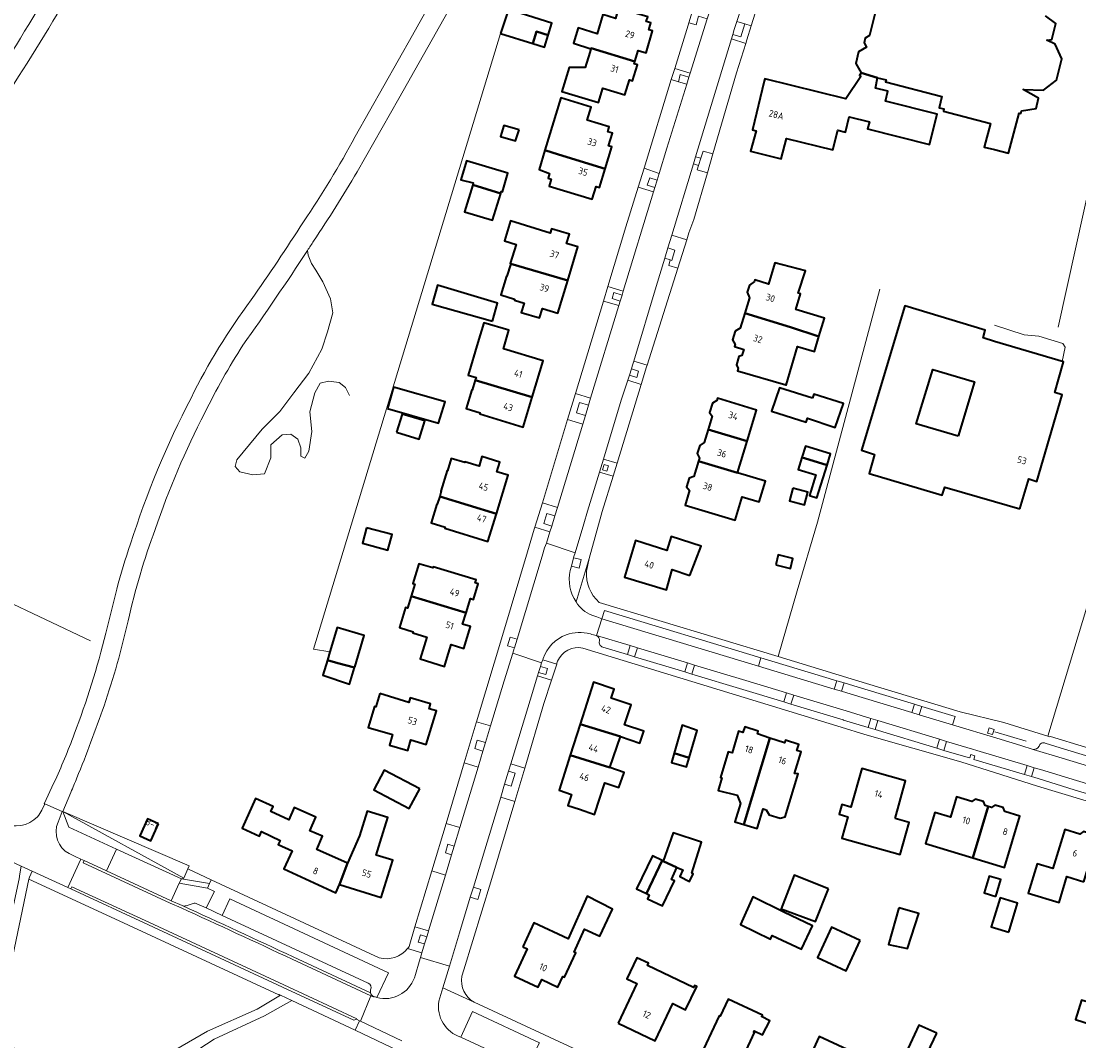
# Model space of a CAD drawing. Extents: x 152761 to 155748, y 459947 to 462743.
# Tile 94 of 256: x 153806 to 154017, y 461534 to 461737. Entities that reach past the tile are written whole.
import ezdxf
from ezdxf.enums import TextEntityAlignment as Align

# ---------------------------------------------------------------- set-up
doc = ezdxf.new("R2010")
doc.units = 0
doc.header["$LTSCALE"] = 0.75
for name, color, linetype, lineweight in [('B-RO-GR-BEPLANTING_CULTUUR_BODEMBEDEKKER-GV', 251, 'CONTINUOUS', 18), ('B-RO-GR-BEPLANTING_CULTUUR_BOSPLANTSOEN-GV', 251, 'CONTINUOUS', 18), ('B-RO-GR-BOS_LOOF-GV', 251, 'CONTINUOUS', 13), ('B-RO-GR-GROENVOORZIENING-GV', 251, 'CONTINUOUS', 18), ('B-RO-IE-TERREINAFSCHEIDING_KUNSTMATIG_HEKWERK-G', 251, 'IE-TERREINAFSCHEIDING-KUNSTMATIG', 18), ('B-RO-IE-TERREINAFSCHEIDING_KUNSTMATIG_MUUR-G', 251, 'IE-TERREINAFSCHEIDING-KUNSTMATIG-DICHT', 18), ('B-RO-OG-BEBOUWING-GV', 6, 'CONTINUOUS', 35), ('B-RO-OG-BEBOUWING-T18', 1, 'CONTINUOUS', 18), ('B-RO-OG-TERREIN_CULTUURSCHEIDING-GV', 251, 'CONTINUOUS', 18), ('B-RO-OG-TERREIN_ONBEGROEID-GV', 251, 'CONTINUOUS', 18), ('B-RO-VH-VERHARDING_ASFALT-GV', 251, 'CONTINUOUS', 18), ('B-RO-VH-VERHARDING_BETON-GV', 251, 'CONTINUOUS', 18), ('B-RO-VH-VERHARDING_BETONSTRAATSTEEN-GV', 251, 'CONTINUOUS', 18), ('B-RO-VH-VERHARDING_FUNDERING_ZAND-GV', 251, 'CONTINUOUS', 18), ('B-RO-VH-VERHARDING_STRAATBAKSTEEN-GV', 251, 'CONTINUOUS', 18), ('B-RO-VH-VERHARDING_TEGEL-GV', 251, 'CONTINUOUS', 18)]:
    doc.layers.add(name, color=color, linetype=linetype, lineweight=lineweight)
doc.styles.add('NLCS-ISO-M200-T18', font='NLCS-ISO.ttf', dxfattribs={"height": 0.36})
doc.linetypes.add('IE-TERREINAFSCHEIDING-KUNSTMATIG', pattern='A,4,[82,NLCS.SHX,S=0.75,R=90,X=0,Y=0],4,-2', length=10)
doc.linetypes.add('IE-TERREINAFSCHEIDING-KUNSTMATIG-DICHT', pattern='A,8,-1,[82,NLCS.SHX,S=0.75,R=90,X=0,Y=0],-1', length=10)

msp = doc.modelspace()

# ---------------------------------------------------------------- linework, layer by layer
at = {"layer": 'B-RO-GR-BEPLANTING_CULTUUR_BODEMBEDEKKER-GV', "flags": 128}
for points in [[(153927, 461610.97), (153928.436, 461610.536), (153928.977, 461612.321), (153927.541, 461612.756)], [(153940.355, 461608.874), (153938.919, 461609.309), (153938.4, 461607.528), (153939.836, 461607.095)], [(153968.652, 461605.773), (153968.145, 461604.101), (153969.581, 461603.666), (153970.088, 461605.338)], [(153960.064, 461602.914), (153958.628, 461603.347), (153958.093, 461601.569), (153959.528, 461601.132)], [(153985.025, 461598.99), (153985.531, 461600.662), (153984.096, 461601.097), (153983.59, 461599.425)], [(153976.298, 461596.051), (153976.819, 461597.845), (153975.383, 461598.28), (153974.862, 461596.486)], [(153989.949, 461591.909), (153990.463, 461593.706), (153989.027, 461594.141), (153988.513, 461592.345)], [(154006.46, 461588.901), (154005.929, 461587.128), (154007.368, 461586.705), (154007.897, 461588.47)]]:
    msp.add_lwpolyline(points, close=True, dxfattribs=at)
at = {"layer": 'B-RO-GR-BEPLANTING_CULTUUR_BOSPLANTSOEN-GV', "flags": 128}
msp.add_lwpolyline([(153838.778, 461566.529), (153839.563, 461568.362), (153839.824, 461568.97), (153814.732, 461579.728)], close=True, dxfattribs=at)
at = {"layer": 'B-RO-GR-BOS_LOOF-GV', "flags": 128}
for points in [[(153830.93, 461528.748), (153843.494, 461536.048), (153853.362, 461540.433), (153858.013, 461543.242), (153857.744, 461543.368), (153857.711, 461543.312), (153825.059, 461558.441), (153807.996, 461566.31), (153804.107, 461547.876), (153801.465, 461533.472), (153813.738, 461530.748), (153827.135, 461528.112)], [(153881.497, 461532.131), (153872.872, 461536.285), (153860.248, 461542.195), (153854.859, 461539.11), (153844.853, 461534.455), (153837.397, 461529.655)]]:
    msp.add_lwpolyline(points, dxfattribs=at)
at = {"layer": 'B-RO-GR-GROENVOORZIENING-GV', "flags": 128}
for points in [[(153949.536, 461733.852), (153950.316, 461736.437), (153948.785, 461736.903), (153948.253, 461735.262), (153947.969, 461734.329)], [(153938.797, 461724.387), (153939.233, 461725.786), (153937.497, 461726.327), (153937.127, 461724.908)], [(153940.125, 461708.55), (153941.165, 461708.247), (153941.605, 461709.681), (153940.562, 461709.985)], [(153932.897, 461705.319), (153931.438, 461705.763), (153930.958, 461704.355), (153932.463, 461703.896)], [(153935.822, 461689.368), (153936.455, 461691.424), (153935.044, 461691.853), (153934.418, 461689.796), (153935.524, 461689.459)], [(153925.941, 461682.485), (153924.327, 461682.976), (153923.981, 461681.769), (153925.575, 461681.283)], [(153927.796, 461667.819), (153927.39, 461666.561), (153928.854, 461666.089), (153929.214, 461667.362)], [(153919.271, 461660.59), (153917.481, 461661.135), (153916.864, 461659.071), (153918.643, 461658.529)], [(153923.229, 461648.524), (153922.368, 461648.786), (153922.043, 461647.716), (153922.904, 461647.454)], [(153910.978, 461639.016), (153910.361, 461637.009), (153911.938, 461636.524), (153912.552, 461638.532)], [(153915.859, 461628.524), (153917.396, 461628.172), (153917.776, 461629.894), (153916.284, 461630.2)], [(153904.547, 461612.312), (153905.064, 461614.03), (153903.662, 461614.452), (153903.153, 461612.731)], [(153909.718, 461608.628), (153909.345, 461607.418), (153910.756, 461606.983), (153911.12, 461608.196)], [(153998.626, 461595.362), (153999.618, 461595.07), (153999.92, 461596.096), (153998.928, 461596.388)], [(153898.789, 461593.45), (153897.138, 461593.951), (153896.647, 461592.263), (153898.279, 461591.768)], [(153902.58, 461585.19), (153903.869, 461584.791), (153904.652, 461587.375), (153903.363, 461587.774)], [(153892.542, 461572.849), (153891.29, 461573.228), (153890.818, 461571.535), (153892.032, 461571.167)], [(153896.373, 461564.707), (153895.761, 461562.688), (153897.224, 461562.245), (153897.836, 461564.264)], [(153886.643, 461553.419), (153887.081, 461554.851), (153885.838, 461555.232), (153885.394, 461553.801)]]:
    msp.add_lwpolyline(points, close=True, dxfattribs=at)
at = {"layer": 'B-RO-IE-TERREINAFSCHEIDING_KUNSTMATIG_HEKWERK-G', "flags": 128}
for points in [[(153867.837, 461611.504), (153864.599, 461612.071), (153901.789, 461734.5)], [(154023.011, 461722.853), (154012.65, 461676.061)], [(153867.355, 461675.173), (153868.429, 461678.93), (153867.943, 461681.716), (153866.416, 461685.125), (153865.033, 461687.456), (153864.174, 461688.765), (153863.513, 461690.415), (153863.386, 461691.343)], [(153977.175, 461683.658), (153964.774, 461637.294)], [(154000, 461676.505), (154005.87, 461674.587), (154008.781, 461674.278), (154013.607, 461672.872), (154014.044, 461672.137), (154013.465, 461669.252)], [(153871.762, 461662.489), (153870.921, 461664.096), (153869.689, 461665.062), (153867.55, 461665.353), (153865.907, 461664.952), (153864.827, 461663.052), (153863.856, 461659.252), (153864.266, 461655.338), (153863.627, 461651.442), (153862.872, 461650.016), (153862.039, 461650.431), (153862.067, 461652.084), (153861.443, 461653.822), (153860.046, 461654.816), (153858.32, 461654.643), (153856.082, 461652.675), (153856.123, 461650.109), (153854.834, 461646.885), (153852.49, 461646.715), (153849.92, 461647.328), (153849.02, 461648.344), (153849.34, 461649.693), (153854.389, 461655.776), (153857.869, 461659.292), (153860.684, 461663.058), (153863.666, 461666.907), (153866.218, 461671.7), (153867.355, 461675.173)], [(154010.599, 461594.769), (154026.771, 461648.262)], [(153964.774, 461637.294), (153960.771, 461623.632)], [(153960.771, 461623.632), (153956.945, 461610.576)], [(153993.17, 461599.605), (154001.881, 461597.437)], [(154005.035, 461596.472), (154001.881, 461597.437)], [(154010.599, 461594.769), (154005.035, 461596.472)], [(154000.072, 461595.623), (154006.296, 461593.716)], [(154011.11, 461594.677), (154011.016, 461594.641), (154010.599, 461594.769)]]:
    msp.add_lwpolyline(points, dxfattribs=at)
at = {"layer": 'B-RO-IE-TERREINAFSCHEIDING_KUNSTMATIG_MUUR-G', "flags": 128}
msp.add_lwpolyline([(153755.22, 461661.047), (153761.069, 461654.42), (153765.165, 461650.041), (153766.555, 461648.622), (153770.239, 461645.251), (153774.71, 461641.264), (153779.257, 461637.371), (153782.414, 461634.932), (153784.017, 461633.752), (153787.301, 461631.459), (153788.939, 461630.324), (153790.589, 461629.194), (153792.258, 461628.093), (153793.941, 461627.016), (153795.623, 461625.949), (153797.339, 461624.932), (153800.816, 461622.979), (153802.343, 461622.166), (153820.26, 461613.71)], dxfattribs=at)
at = {"layer": 'B-RO-OG-BEBOUWING-GV', "flags": 128}
for points in [[(153931.22, 461736.721), (153930.75, 461736.864), (153931.035, 461737.799), (153927.69, 461738.821), (153925.246, 461739.567), (153924.617, 461737.507), (153922.127, 461738.268), (153920.96, 461734.445), (153917.21, 461735.591), (153916.27, 461732.545), (153919.741, 461731.474), (153919.775, 461731.585), (153928.497, 461728.919), (153929.166, 461731.135), (153930.699, 461730.674), (153932.006, 461735.013), (153931.23, 461735.246), (153931.633, 461736.594)], [(153901.789, 461734.5), (153908.192, 461732.494), (153908.913, 461734.906), (153911.236, 461734.196), (153911.957, 461736.58), (153903.334, 461739.256)], [(153908.192, 461732.494), (153910.502, 461731.771), (153911.236, 461734.196), (153908.913, 461734.906)], [(153919.741, 461731.474), (153919.513, 461730.735), (153918.594, 461727.757), (153915.387, 461727.729), (153913.938, 461722.975), (153921.247, 461720.75), (153922.117, 461723.605), (153926.483, 461722.277), (153927.393, 461725.268), (153928.022, 461725.078), (153928.982, 461728.263), (153928.355, 461728.452), (153928.497, 461728.919), (153919.775, 461731.585)], [(153954.219, 461724.998), (153951.841, 461715.349), (153952.595, 461715.163), (153951.493, 461711.077), (153957.601, 461709.553), (153958.612, 461713.603), (153967.853, 461711.341), (153968.83, 461715.238), (153970.395, 461714.875), (153971.116, 461717.928), (153975.108, 461716.928), (153974.756, 461715.503), (153987.091, 461712.446), (153988.608, 461718.46), (153978.332, 461721.036), (153978.802, 461723.044), (153976.351, 461723.649), (153976.717, 461725.687), (153973.502, 461726.669), (153973.132, 461726.137), (153973.394, 461725.955), (153970.41, 461721.486), (153954.33, 461725.448)], [(153922.543, 461707.549), (153923.891, 461711.94), (153923.26, 461712.134), (153924.04, 461714.677), (153923.104, 461714.964), (153923.398, 461715.921), (153919.02, 461717.265), (153919.807, 461719.827), (153913.784, 461721.676), (153910.584, 461711.259), (153913.322, 461710.397)], [(153905.442, 461715.348), (153902.404, 461716.23), (153901.779, 461714.008), (153904.773, 461713.12)], [(153910.584, 461711.259), (153909.445, 461707.459), (153911.524, 461706.639), (153911.248, 461705.72), (153911.831, 461705.54), (153911.408, 461704.162), (153920.002, 461701.523), (153920.786, 461704.075), (153921.417, 461703.881), (153922.543, 461707.549), (153913.322, 461710.397)], [(153896.236, 461704.429), (153901.817, 461702.703), (153901.923, 461703.049), (153902.154, 461703.005), (153903.207, 461706.695), (153895.025, 461709.18), (153893.849, 461705.393), (153896.338, 461704.764)], [(153901.817, 461702.703), (153896.236, 461704.429), (153894.598, 461699.042), (153900.17, 461697.351)], [(153903.811, 461688.715), (153915.119, 461685.341), (153917.128, 461692.039), (153914.898, 461692.708), (153915.454, 461694.562), (153911.895, 461695.648), (153911.657, 461694.798), (153903.767, 461697.243), (153902.557, 461693.257), (153904.878, 461692.546), (153903.706, 461688.747)], [(153903.811, 461688.715), (153903.047, 461686.208), (153902.942, 461686.24), (153901.8, 461682.49), (153904.577, 461681.657), (153904.516, 461681.456), (153906.46, 461680.873), (153905.901, 461679.037), (153909.531, 461677.948), (153910.091, 461679.784), (153913.175, 461678.859), (153915.119, 461685.341)], [(153950.333, 461678.887), (153959.402, 461676.117), (153965.097, 461674.254), (153966.209, 461677.883), (153960.474, 461679.614), (153961.424, 461682.714), (153960.962, 461682.856), (153962.423, 461687.264), (153956.34, 461688.859), (153955.077, 461684.659), (153952.357, 461685.492), (153952.258, 461685.17), (153951.274, 461684.461), (153950.835, 461683.03), (153951.265, 461681.928)], [(153900.177, 461677.268), (153901.191, 461680.876), (153889.205, 461684.459), (153888.151, 461680.675)], [(153965.097, 461674.254), (153959.402, 461676.117), (153950.333, 461678.887), (153949.418, 461675.9), (153948.443, 461675.277), (153947.919, 461673.566), (153948.42, 461672.647), (153948.29, 461672.221), (153950.118, 461671.661), (153949.771, 461670.433), (153949.189, 461670.28), (153948.713, 461668.597), (153949.048, 461667.88), (153948.921, 461667.432), (153958.471, 461664.601), (153958.576, 461664.57), (153960.802, 461672.262), (153964.18, 461671.261)], [(154005.022, 461639.926), (154006.823, 461645.894), (154008.396, 461645.421), (154013.474, 461662.653), (154011.969, 461663.076), (154013.73, 461669.173), (154000, 461673.268), (153997.712, 461673.953), (153998.164, 461675.468), (153982.136, 461680.352), (153973.577, 461651.625), (153976.158, 461650.787), (153975.077, 461646.991), (153989.596, 461642.674), (153990.105, 461644.289), (154000, 461641.393)], [(153896.755, 461665.563), (153908.054, 461662.157), (153910.261, 461669.399), (153902.37, 461671.804), (153903.447, 461675.483), (153898.42, 461676.944), (153897.257, 461673.025), (153895.34, 461666.565), (153896.918, 461666.096)], [(153992.788, 461654.409), (153984.432, 461656.879), (153987.71, 461667.653), (153996.007, 461665.192)], [(153879.293, 461659.89), (153889.455, 461657.024), (153890.726, 461661.213), (153880.456, 461664.133)], [(153908.054, 461662.157), (153896.755, 461665.563), (153896.154, 461663.59), (153896.059, 461663.619), (153894.922, 461659.888), (153897.696, 461659.043), (153897.635, 461658.842), (153906.244, 461656.218)], [(153963.812, 461661.954), (153957.272, 461664.01), (153955.676, 461659.388), (153962.514, 461657.198), (153962.811, 461658.009), (153968.324, 461656.143), (153969.974, 461660.899), (153964.082, 461662.792)], [(153943.044, 461655.754), (153950.81, 461653.423), (153952.686, 461659.611), (153944.926, 461661.96), (153944.781, 461661.482), (153943.901, 461660.958), (153943.339, 461659.103), (153943.843, 461658.389)], [(153881.076, 461655.214), (153885.616, 461653.835), (153886.725, 461657.43), (153882.179, 461658.817)], [(153941.133, 461649.452), (153948.899, 461647.121), (153950.81, 461653.423), (153943.044, 461655.754), (153942.263, 461653.177), (153941.386, 461652.577), (153940.889, 461650.938), (153941.307, 461650.026)], [(153961.688, 461650.158), (153962.204, 461650.003), (153966.704, 461648.652), (153967.405, 461650.871), (153962.413, 461652.449)], [(153889.672, 461642.434), (153900.947, 461638.991), (153903.282, 461646.66), (153901.063, 461647.336), (153901.646, 461649.249), (153898.077, 461650.336), (153897.494, 461648.423), (153894.701, 461649.273), (153894.672, 461649.178), (153891.975, 461649.999), (153891.223, 461647.531), (153891.127, 461647.56), (153889.886, 461643.485), (153889.983, 461643.456)], [(153941.133, 461649.452), (153940.204, 461646.39), (153939.301, 461646.066), (153938.779, 461644.343), (153939.349, 461643.572), (153939.238, 461643.205), (153938.483, 461640.717), (153948.436, 461637.699), (153949.851, 461642.364), (153953.209, 461641.345), (153954.45, 461645.438), (153948.899, 461647.121)], [(153961.688, 461650.158), (153961.686, 461650.15), (153960.946, 461647.81), (153964.496, 461646.688), (153963.208, 461642.612), (153964.65, 461642.156), (153966.704, 461648.652), (153962.204, 461650.003)], [(153959.905, 461644.061), (153959.242, 461641.52), (153962.193, 461640.751), (153962.855, 461643.292)], [(153900.947, 461638.991), (153889.672, 461642.434), (153889.19, 461640.853), (153889.094, 461640.882), (153887.957, 461637.147), (153890.731, 461636.302), (153890.667, 461636.093), (153899.267, 461633.474)], [(153875.11, 461636.184), (153874.29, 461633.096), (153879.385, 461631.742), (153880.205, 461634.831)], [(153939.38, 461626.728), (153941.66, 461632.521), (153935.686, 461634.469), (153934.838, 461631.685), (153928.626, 461633.672), (153926.393, 461626.372), (153934.745, 461623.82), (153935.909, 461627.884)], [(153956.481, 461628.822), (153959.407, 461628.104), (153959.895, 461630.092), (153956.969, 461630.81)], [(153883.988, 461622.571), (153894.923, 461619.27), (153895.795, 461622.145), (153896.416, 461621.953), (153897.35, 461625.035), (153896.729, 461625.227), (153896.918, 461625.849), (153888.4, 461628.432), (153888.327, 461628.193), (153885.552, 461629.034), (153884.344, 461625.095), (153884.726, 461624.979)], [(153883.988, 461622.571), (153883.257, 461620.189), (153882.874, 461620.305), (153881.66, 461616.347), (153884.415, 461615.512), (153884.344, 461615.273), (153887.12, 461614.432), (153886.33, 461611.857), (153885.789, 461610.095), (153890.626, 461608.611), (153891.172, 461610.389), (153891.962, 461612.964), (153894.45, 461612.21), (153895.775, 461616.53), (153894.237, 461617.006), (153894.923, 461619.27)], [(153867.338, 461609.85), (153869.402, 461609.289), (153872.745, 461608.38), (153872.781, 461608.484), (153874.666, 461614.746), (153869.304, 461616.364), (153867.837, 461611.504)], [(153872.745, 461608.38), (153869.402, 461609.289), (153867.338, 461609.85), (153866.444, 461606.889), (153871.751, 461605.087)], [(153917.59, 461597.106), (153925.602, 461594.65), (153929.456, 461593.361), (153930.247, 461595.727), (153926.394, 461597.016), (153927.725, 461600.996), (153923.799, 461602.31), (153924.396, 461604.093), (153920.262, 461605.477)], [(153877.776, 461603.196), (153876.978, 461600.559), (153876.685, 461600.627), (153875.468, 461596.465), (153880.297, 461595.059), (153879.668, 461592.98), (153883.305, 461591.879), (153883.942, 461593.985), (153887.005, 461593.058), (153889.037, 461599.756), (153887.552, 461600.209), (153887.836, 461601.175), (153883.832, 461602.387), (153883.548, 461601.449)], [(153915.625, 461590.948), (153923.536, 461588.477), (153925.602, 461594.65), (153917.59, 461597.106)], [(153936.303, 461591.37), (153939.28, 461590.457), (153940.85, 461595.884), (153937.91, 461596.926)], [(153955.32, 461594.369), (153952.842, 461595.183), (153953.019, 461595.719), (153950.339, 461596.601), (153949.959, 461595.443), (153949.118, 461595.721), (153947.802, 461591.396), (153947.037, 461591.629), (153945.483, 461586.521), (153945.799, 461586.425), (153945.043, 461583.938), (153948.804, 461582.985), (153949.471, 461581.379), (153948.359, 461577.724), (153950.15, 461577.18)], [(153955.32, 461594.369), (153950.15, 461577.18), (153952.81, 461576.372), (153952.868, 461576.564), (153953.999, 461580.287), (153954.567, 461580.114), (153955.173, 461579.074), (153957.397, 461578.399), (153958.376, 461578.723), (153960.96, 461587.218), (153960.244, 461587.323), (153961.548, 461591.609), (153960.707, 461591.886), (153961.091, 461593.055), (153958.412, 461593.936), (153958.24, 461593.41)], [(153923.536, 461588.477), (153915.625, 461590.948), (153913.404, 461583.989), (153915.866, 461583.165), (153915.131, 461580.968), (153917.448, 461580.192), (153920.43, 461579.194), (153922.519, 461585.439), (153925.321, 461584.501), (153926.338, 461587.54)], [(153939.28, 461590.457), (153936.303, 461591.37), (153935.758, 461589.484), (153938.748, 461588.618)], [(153885.689, 461584.256), (153878.654, 461588.007), (153876.571, 461584.1), (153883.606, 461580.348)], [(153980.211, 461578.377), (153982.327, 461585.861), (153973.599, 461588.329), (153971.426, 461580.642), (153969.627, 461581.151), (153969.078, 461579.207), (153970.86, 461578.703), (153969.662, 461574.469), (153981.217, 461571.202), (153983.016, 461577.562)], [(153871.333, 461569.508), (153865.218, 461572.22), (153866.377, 461574.833), (153863.88, 461575.941), (153865.069, 461578.622), (153860.765, 461580.529), (153859.7, 461578.129), (153856.079, 461579.736), (153856.547, 461580.754), (153853.075, 461582.348), (153850.375, 461576.469), (153853.824, 461574.885), (153854.249, 461575.769), (153857.938, 461573.995), (153857.568, 461573.175), (153860.348, 461571.923), (153858.689, 461568.366), (153868.991, 461563.561), (153869.759, 461565.209)], [(153998.749, 461580.746), (153998.118, 461580.937), (153997.804, 461581.714), (153996.166, 461582.208), (153995.479, 461581.735), (153992.449, 461582.651), (153991.226, 461578.602), (153988.162, 461579.527), (153986.299, 461573.363), (153995.663, 461570.537)], [(153869.759, 461565.209), (153878.051, 461562.661), (153880.332, 461570.083), (153877.039, 461571.1), (153877.839, 461573.689), (153879.348, 461578.571), (153875.257, 461579.835), (153873.748, 461574.951), (153871.333, 461569.508)], [(153995.663, 461570.537), (154001.978, 461568.632), (154005.055, 461578.84), (154002.03, 461579.755), (154001.712, 461580.541), (154000.074, 461581.034), (153999.379, 461580.556), (153998.749, 461580.746)], [(153833.754, 461577.278), (153831.569, 461578.281), (153830.032, 461574.931), (153832.217, 461573.929)], [(153936.856, 461568.637), (153937.99, 461568.13), (153937.429, 461566.814), (153939.35, 461565.824), (153940.068, 461567.355), (153939.827, 461567.482), (153941.699, 461573.654), (153936.112, 461575.524), (153934.119, 461569.895)], [(154017.74, 461565.791), (154020.288, 461574.259), (154019.677, 461574.444), (154019.37, 461575.247), (154017.69, 461575.755), (154016.988, 461575.251), (154013.974, 461576.163), (154011.626, 461568.398), (154008.469, 461569.353), (154006.703, 461563.515), (154012.839, 461561.659), (154014.395, 461566.803)], [(153933.891, 461570.003), (153931.964, 461570.918), (153928.81, 461564.408), (153930.777, 461563.422)], [(153936.856, 461568.637), (153934.119, 461569.895), (153933.891, 461570.003), (153930.777, 461563.422), (153931.355, 461563.132), (153931.003, 461562.404), (153933.957, 461560.977), (153936.357, 461565.945), (153935.779, 461566.224)], [(153967.01, 461564.404), (153960.146, 461567.095), (153957.577, 461560.42), (153964.387, 461557.851)], [(154000.255, 461562.879), (154001.255, 461566.233), (153998.946, 461566.922), (153997.945, 461563.568)], [(153906.199, 461552.822), (153907.068, 461552.42), (153904.554, 461546.992), (153909.267, 461544.812), (153909.968, 461546.325), (153913.171, 461544.841), (153914.151, 461546.957), (153914.496, 461546.798), (153916.733, 461551.626), (153916.389, 461551.786), (153918.496, 461556.332), (153921.485, 461554.948), (153924.06, 461560.345), (153918.973, 461562.949), (153915.234, 461554.436), (153908.409, 461557.597)], [(153958.085, 461559.722), (153951.927, 461562.763), (153949.47, 461557.288), (153955.449, 461554.352), (153955.805, 461555.077), (153961.629, 461552.392), (153963.819, 461557.013)], [(153980.943, 461560.624), (153978.891, 461553.33), (153982.69, 461552.502), (153984.922, 461559.504)], [(154002.817, 461555.777), (154004.594, 461561.528), (154001.132, 461562.598), (154000, 461558.932), (153999.356, 461556.847), (154000, 461556.648)], [(153973.301, 461554.071), (153967.615, 461556.732), (153964.814, 461550.748), (153970.5, 461548.087)], [(153925.143, 461537.676), (153932.493, 461534.156), (153936.035, 461541.552), (153938.583, 461540.333), (153940.796, 461544.955), (153940.327, 461545.18), (153940.133, 461544.774), (153930.983, 461549.155), (153931.177, 461549.561), (153928.904, 461550.649), (153926.907, 461546.477), (153928.9, 461545.523)], [(154025.691, 461547.085), (154021.711, 461548.339), (154019.569, 461541.544), (154017.314, 461542.255), (154016.089, 461538.368), (154022.323, 461536.402)], [(153945.364, 461539.077), (153945.262, 461539.125), (153941.092, 461530.266), (153948.192, 461526.924), (153952.269, 461535.814), (153952.093, 461535.906), (153952.229, 461536.166), (153953.84, 461535.32), (153955.305, 461538.111), (153953.684, 461538.962), (153953.842, 461539.263), (153947.052, 461542.458), (153945.443, 461539.04)], [(153988.516, 461535.699), (153984.978, 461537.28), (153980.617, 461527.95), (153984.166, 461526.436)], [(153963.248, 461530.95), (153961.656, 461531.458), (153957.475, 461522.536), (153961.8, 461520.511), (153961.952, 461520.834), (153964.487, 461519.649), (153964.357, 461519.371), (153968.744, 461517.316), (153973.071, 461526.549), (153968.873, 461528.515), (153970.694, 461532.401), (153965.146, 461535)]]:
    msp.add_lwpolyline(points, close=True, dxfattribs=at)
msp.add_lwpolyline([(153976.391, 461739.121), (153975.159, 461734.117), (153974.289, 461733.588), (153974.058, 461732.614), (153974.565, 461731.75), (153972.965, 461730.827), (153972.392, 461728.504), (153973.502, 461726.669), (153976.717, 461725.687), (153978.422, 461725.289), (153978.321, 461724.902), (153989.555, 461721.962), (153989.023, 461719.724), (153989.944, 461719.505), (153989.835, 461719.046), (153999.199, 461716.627), (153997.932, 461711.919), (154000, 461711.417), (154002.773, 461710.67), (154004.925, 461718.654), (154005.218, 461718.586), (154005.335, 461719.1), (154008.295, 461719.61), (154008.776, 461721.609), (154005.686, 461723.337), (154009.744, 461723.216), (154012.317, 461725.189), (154013.376, 461729.459), (154012.045, 461732.376), (154010.409, 461733.189), (154011.378, 461733.323), (154012.165, 461736.452), (154010.138, 461738.042)], dxfattribs=at)
at = {"layer": 'B-RO-OG-TERREIN_CULTUURSCHEIDING-GV', "flags": 128}
for points in [[(153953.051, 461608.671), (153953.558, 461610.344), (153922.435, 461619.768), (153921.943, 461618.089)], [(153825.426, 461572.257), (153838.305, 461566.38), (153838.778, 461566.529), (153814.732, 461579.728), (153815.949, 461576.617)]]:
    msp.add_lwpolyline(points, close=True, dxfattribs=at)
for points in [[(153837.889, 461565.471), (153836.303, 461562.006), (153838.454, 461561.055)], [(153841.4, 461561.416), (153843.229, 461560.568), (153844.887, 461563.861), (153843.483, 461564.537), (153837.889, 461565.471)], [(153839.229, 461561.005), (153840.626, 461561.478)], [(153877.193, 461542.766), (153879.46, 461547.699), (153847.923, 461562.371), (153846.428, 461559.084), (153875.432, 461545.631)], [(153907.876, 461530.518), (153908.087, 461530.924), (153909.528, 461533.775), (153896.17, 461539.969), (153893.874, 461534.883), (153901.292, 461531.418), (153902.215, 461531.061)]]:
    msp.add_lwpolyline(points, dxfattribs=at)
at = {"layer": 'B-RO-OG-TERREIN_CULTUURSCHEIDING-GV'}
for points in [[(153838.454, 461561.055, 0.1832124), (153839.229, 461561.005)], [(153840.626, 461561.478, -0.204067), (153841.4, 461561.416)], [(153875.432, 461545.631, -0.4002602), (153875.942, 461544.287)], [(153875.942, 461544.287, 0.1415127), (153875.912, 461543.708)], [(153875.912, 461543.708, 0.2396324), (153876.518, 461542.991)], [(153876.518, 461542.991, 0.0284445), (153877.193, 461542.766)]]:
    msp.add_lwpolyline(points, format="xyb", dxfattribs=at)
at = {"layer": 'B-RO-OG-TERREIN_ONBEGROEID-GV', "flags": 128}
for points in [[(153818.307, 461570.287), (153818.999, 461569.982), (153823.434, 461567.938), (153825.426, 461572.257), (153815.949, 461576.617), (153814.732, 461579.728), (153814.623, 461579.774), (153813.77, 461577.645)], [(153815.996, 461571.375), (153817.161, 461570.792), (153818.307, 461570.287)]]:
    msp.add_lwpolyline(points, dxfattribs=at)
at = {"layer": 'B-RO-OG-TERREIN_ONBEGROEID-GV'}
msp.add_lwpolyline([(153813.77, 461577.645, 0.3872409), (153815.996, 461571.375)], format="xyb", dxfattribs=at)
at = {"layer": 'B-RO-OG-TERREIN_ONBEGROEID-GV', "flags": 128}
msp.add_lwpolyline([(153839.563, 461568.362), (153838.778, 461566.529), (153838.305, 461566.38), (153843.905, 461565.444), (153844.249, 461566.185)], close=True, dxfattribs=at)
at = {"layer": 'B-RO-VH-VERHARDING_ASFALT-GV', "flags": 128}
for points in [[(153942.862, 461737.42), (153939.482, 461726.583), (153939.233, 461725.786), (153938.797, 461724.387), (153934.838, 461711.692), (153933.311, 461706.679), (153932.897, 461705.319), (153932.463, 461703.896), (153932.182, 461702.975), (153926.181, 461683.274), (153925.941, 461682.485), (153925.575, 461681.283), (153925.298, 461680.376), (153919.682, 461661.939), (153919.271, 461660.59), (153918.643, 461658.529), (153918.112, 461656.787), (153913.076, 461640.254), (153912.552, 461638.532), (153911.938, 461636.524), (153911.585, 461635.377), (153910.889, 461633.123), (153916.578, 461631.198), (153918.302, 461636.95), (153919.075, 461639.494), (153921.438, 461647.273), (153922.216, 461649.835), (153925.784, 461661.58), (153927.067, 461665.559), (153927.39, 461666.561), (153927.796, 461667.819), (153928.032, 461668.551), (153928.271, 461669.351), (153932.706, 461684.169), (153934.418, 461689.796), (153935.044, 461691.853), (153935.815, 461694.387), (153940.125, 461708.55), (153940.562, 461709.985), (153947.688, 461733.404), (153947.969, 461734.329), (153948.253, 461735.262), (153948.785, 461736.903), (153951.207, 461744.382)], [(153951.207, 461744.382), (153948.785, 461736.903), (153950.316, 461736.437), (153951.63, 461736.029), (153953.121, 461740.829)], [(153916.824, 461621.436), (153919.407, 461630.067), (153919.413, 461630.097), (153921.784, 461638.673), (153921.991, 461639.422), (153924.149, 461646.449), (153921.438, 461647.273), (153919.075, 461639.494)], [(153919.075, 461639.494), (153918.302, 461636.95), (153916.578, 461631.198), (153916.358, 461630.492), (153916.284, 461630.2), (153917.776, 461629.894), (153917.396, 461628.172), (153915.859, 461628.524), (153915.646, 461627.687)], [(153915.646, 461627.687), (153915.859, 461628.524), (153916.284, 461630.2), (153916.358, 461630.492), (153916.578, 461631.198), (153910.889, 461633.123), (153910.538, 461632.21), (153910.029, 461630.52), (153905.064, 461614.03), (153904.547, 461612.312), (153904.498, 461612.149), (153904.22, 461611.224), (153909.938, 461609.341), (153910.159, 461609.954), (153910.236, 461610.169)], [(153918.861, 461627.581), (153919.407, 461630.067), (153916.824, 461621.436)], [(154063.292, 461576.138), (154064.984, 461584.227), (154064.148, 461582.46), (154063.616, 461581.871), (154062.947, 461581.323), (154062.413, 461580.961), (154061.8, 461580.716), (154060.644, 461580.481), (154059.541, 461580.468), (154057.944, 461580.706), (154053.97, 461581.64), (154038.99, 461586.17), (154011.11, 461594.677), (154011.016, 461594.641), (154010.599, 461594.769), (154005.035, 461596.472), (154001.881, 461597.437), (153993.17, 461599.605), (153972.348, 461605.911), (153956.945, 461610.576), (153921.392, 461621.344)], [(153921.943, 461618.089), (153922.435, 461619.768), (153953.558, 461610.344), (153968.652, 461605.773), (153970.088, 461605.338), (153971.995, 461604.761), (153984.096, 461601.097), (153985.531, 461600.662), (153992.176, 461598.65), (153991.674, 461596.977), (154000.443, 461594.313), (154005.242, 461592.894), (154007.689, 461592.117)], [(153919.627, 461615.074), (153919.933, 461614.994), (153920.871, 461614.776), (153921.943, 461618.089), (153920.937, 461618.45), (153919.908, 461618.83)], [(153919.908, 461618.83), (153920.937, 461618.45), (153921.943, 461618.089)], [(153920.871, 461614.776), (153919.933, 461614.994), (153919.627, 461615.074)], [(153918.144, 461612.253), (153969.479, 461596.534), (153974.239, 461595.077), (153993.274, 461589.652), (154000, 461587.52), (154008.572, 461584.802), (154057.112, 461570.131), (154057.858, 461569.698), (154059.185, 461568.573), (154060.016, 461567.536), (154060.25, 461566.473), (154060.286, 461565.454), (154061.595, 461571.963)], [(153928.436, 461610.536), (153927, 461610.97), (153922.105, 461612.447)], [(153910.236, 461610.169), (153910.159, 461609.954), (153912.941, 461609.094), (153912.996, 461609.266)], [(154027.813, 461580.486), (154015.841, 461584.084), (154008.683, 461586.318), (154007.368, 461586.705), (154005.929, 461587.128), (153995.875, 461590.084), (153996.104, 461590.817), (153995.273, 461591.086), (153995.059, 461590.427), (153994.785, 461590.471), (153989.949, 461591.909), (153988.513, 461592.345), (153976.298, 461596.051), (153974.862, 461596.486), (153970.002, 461597.939), (153969.915, 461597.966), (153959.528, 461601.132), (153958.093, 461601.569), (153949.944, 461604.053), (153939.836, 461607.095), (153938.4, 461607.528), (153928.436, 461610.536)], [(154010.1, 461593.363), (154013.922, 461592.186), (154022.945, 461589.468), (154024.381, 461589.036), (154029.791, 461587.406), (154038.904, 461584.591), (154040.341, 461584.159), (154056.411, 461579.324)], [(153894.089, 461546.981), (153894.449, 461548.237), (153899.857, 461565.75), (153904.613, 461581.735), (153901.797, 461582.606), (153896.373, 461564.707), (153897.836, 461564.264), (153897.224, 461562.245), (153895.761, 461562.688), (153893.63, 461555.654), (153891.591, 461548.975), (153891.353, 461548.129), (153890.31, 461544.682), (153896.509, 461541.806)], [(153814.623, 461579.774), (153811.154, 461581.259), (153810.572, 461580.017)], [(153813.77, 461577.645), (153814.623, 461579.774)], [(153802.676, 461577.496), (153801.363, 461578.14), (153798.745, 461572.473), (153806.431, 461568.895), (153808.651, 461567.87), (153815.725, 461564.62), (153818.307, 461570.287), (153817.161, 461570.792), (153815.996, 461571.375)], [(153838.251, 461560.598), (153836.097, 461561.55), (153818.789, 461569.528), (153818.999, 461569.982), (153818.307, 461570.287), (153815.725, 461564.62), (153816.335, 461564.344), (153816.545, 461564.798), (153831.98, 461557.667), (153858.649, 461545.301), (153873.182, 461538.515), (153873.146, 461538.437), (153873.741, 461538.152), (153873.899, 461538.077)], [(153877.655, 461550.667), (153844.249, 461566.185), (153843.905, 461565.444), (153843.483, 461564.537), (153844.887, 461563.861), (153843.229, 461560.568), (153846.428, 461559.084), (153847.923, 461562.371), (153879.46, 461547.699), (153877.193, 461542.766)], [(153884.828, 461547.335), (153885.596, 461549.862), (153885.822, 461550.736), (153886.103, 461551.653), (153883.293, 461552.513)], [(153873.899, 461538.077), (153875.997, 461543.118), (153860.316, 461550.391)], [(153889.511, 461542.045), (153890.31, 461544.682), (153891.353, 461548.129), (153891.591, 461548.975), (153885.822, 461550.736), (153885.596, 461549.862), (153884.828, 461547.335), (153884.632, 461546.689)], [(153884.632, 461546.689), (153884.828, 461547.335)], [(154045.099, 461472.864), (154036.973, 461476.634), (153994.844, 461496.181), (153992.202, 461497.407), (153933.902, 461524.457), (153896.509, 461541.806), (153890.31, 461544.682), (153889.511, 461542.045)], [(153876.518, 461542.991), (153876.474, 461542.896), (153875.997, 461543.118), (153873.899, 461538.077), (153882.152, 461534.128)], [(153893.874, 461534.883), (153896.17, 461539.969), (153909.528, 461533.775), (153908.087, 461530.924), (153907.876, 461530.518), (153918.394, 461525.643), (153918.578, 461526.043), (153919.943, 461528.935), (153933.179, 461522.788), (153931.924, 461519.89), (153931.716, 461519.493)], [(153882.152, 461534.128), (153873.899, 461538.077), (153873.741, 461538.152), (153872.872, 461536.285), (153881.497, 461532.131)], [(153898.936, 461526.248), (153899.451, 461526.097), (153900.053, 461525.907), (153902.215, 461531.061), (153901.292, 461531.418), (153893.874, 461534.883)]]:
    msp.add_lwpolyline(points, dxfattribs=at)
for points in [[(153939.049, 461736.131), (153936.41, 461727.556), (153939.482, 461726.583), (153942.862, 461737.42), (153941.124, 461737.962), (153940.643, 461736.225), (153939.209, 461736.65)], [(153948.711, 461726.669), (153950.538, 461732.519), (153947.688, 461733.404), (153940.562, 461709.985), (153941.605, 461709.681), (153942.045, 461711.116), (153944.013, 461710.542)], [(153935.727, 461725.338), (153930.302, 461707.713), (153933.311, 461706.679), (153934.838, 461711.692), (153938.797, 461724.387), (153937.127, 461724.908)], [(153939.226, 461694.844), (153940.212, 461697.496), (153942.922, 461706.798), (153940.901, 461707.387), (153941.165, 461708.247), (153940.125, 461708.55), (153935.815, 461694.387), (153938.796, 461693.48)], [(153929.144, 461703.949), (153926.713, 461696.053), (153923.106, 461684.15), (153926.181, 461683.274), (153932.182, 461702.975)], [(153934.418, 461689.796), (153932.706, 461684.169), (153928.271, 461669.351), (153930.92, 461668.497), (153937.002, 461687.79), (153935.205, 461688.357), (153935.524, 461689.459)], [(153925.298, 461680.376), (153922.23, 461681.26), (153916.661, 461662.88), (153919.682, 461661.939)], [(153924.935, 461649.009), (153929.75, 461664.694), (153927.067, 461665.559), (153925.784, 461661.58), (153922.216, 461649.835)], [(153913.076, 461640.254), (153918.112, 461656.787), (153915.092, 461657.703), (153910.083, 461641.174)], [(153904.22, 461611.224), (153904.498, 461612.149), (153904.547, 461612.312), (153903.153, 461612.731), (153903.662, 461614.452), (153905.064, 461614.03), (153910.029, 461630.52), (153910.538, 461632.21), (153910.889, 461633.123), (153911.585, 461635.377), (153908.604, 461636.293), (153908.485, 461635.901), (153907.142, 461631.407), (153902.371, 461615.446), (153897.016, 461597.623), (153899.797, 461596.772), (153902.519, 461605.748)], [(153885.822, 461550.736), (153891.591, 461548.975), (153893.63, 461555.654), (153895.761, 461562.688), (153896.373, 461564.707), (153901.797, 461582.606), (153902.58, 461585.19), (153903.363, 461587.774), (153903.798, 461589.21), (153907.636, 461601.877), (153909.145, 461606.769), (153909.345, 461607.418), (153909.718, 461608.628), (153909.938, 461609.341), (153904.22, 461611.224), (153902.519, 461605.748), (153899.797, 461596.772), (153898.789, 461593.45), (153898.279, 461591.768), (153897.312, 461588.578), (153893.668, 461576.561), (153892.542, 461572.849), (153892.032, 461571.167), (153890.802, 461567.11), (153887.434, 461556.005), (153887.347, 461555.719), (153887.081, 461554.851), (153886.643, 461553.419), (153886.103, 461551.653)], [(153906.58, 461588.349), (153910.407, 461601.212), (153911.918, 461605.912), (153909.145, 461606.769), (153907.636, 461601.877), (153903.798, 461589.21)], [(153998.626, 461595.362), (153998.928, 461596.388), (153999.92, 461596.096), (153999.618, 461595.07)], [(153890.937, 461577.396), (153893.668, 461576.561), (153897.312, 461588.578), (153894.551, 461589.422)], [(153888.095, 461567.939), (153884.755, 461556.824), (153887.434, 461556.005), (153890.802, 461567.11)]]:
    msp.add_lwpolyline(points, close=True, dxfattribs=at)
at = {"layer": 'B-RO-VH-VERHARDING_ASFALT-GV'}
for points in [[(153916.824, 461621.436, -0.2117913), (153915.646, 461627.687)], [(153915.646, 461627.687, 0.2117913), (153916.824, 461621.436)], [(153921.392, 461621.344, -0.2367918), (153918.861, 461627.581)], [(153916.824, 461621.436, 0.1680095), (153919.908, 461618.83)], [(153919.908, 461618.83, -0.1680095), (153916.824, 461621.436)], [(153919.627, 461615.074, 0.1616909), (153914.803, 461614.888)], [(153914.803, 461614.888, -0.1616909), (153919.627, 461615.074)], [(153914.803, 461614.888, 0.2252849), (153910.236, 461610.169)], [(153910.236, 461610.169, -0.2252849), (153914.803, 461614.888)], [(153921.458, 461613.667, 0.3233346), (153920.871, 461614.776)], [(153922.105, 461612.447, -0.4645181), (153921.458, 461613.667)], [(153913.129, 461609.638, -0.367497), (153918.144, 461612.253)], [(153912.996, 461609.266, -0.0248602), (153913.129, 461609.638)], [(154007.689, 461592.117, 0.3061834), (154008.859, 461592.723)], [(154008.859, 461592.723, -0.4628523), (154010.1, 461593.363)], [(153810.572, 461580.017, -0.0652499), (153809.691, 461578.709)], [(153809.691, 461578.709, -0.3225871), (153802.676, 461577.496)], [(153815.996, 461571.375, -0.3872409), (153813.77, 461577.645)], [(153860.316, 461550.391, 0.0026689), (153838.251, 461560.598)], [(153883.293, 461552.513, -0.3007779), (153877.655, 461550.667)], [(153884.632, 461546.689, -0.3937565), (153877.193, 461542.766)], [(153877.193, 461542.766, 0.3937565), (153884.632, 461546.689)], [(153896.509, 461541.806, -0.3184794), (153894.089, 461546.981)], [(153877.193, 461542.766, -0.0284445), (153876.518, 461542.991)], [(153889.511, 461542.045, 0.3723384), (153893.874, 461534.883)], [(153893.874, 461534.883, -0.3723384), (153889.511, 461542.045)]]:
    msp.add_lwpolyline(points, format="xyb", dxfattribs=at)
at = {"layer": 'B-RO-VH-VERHARDING_BETON-GV', "flags": 128}
msp.add_lwpolyline([(154022.395, 461587.655), (154013.455, 461590.365), (154007.689, 461592.117), (154005.242, 461592.894), (154000.443, 461594.313), (153991.674, 461596.977), (153985.025, 461598.99), (153983.59, 461599.425), (153971.483, 461603.09), (153969.581, 461603.666), (153968.145, 461604.101), (153953.051, 461608.671), (153921.943, 461618.089), (153920.871, 461614.776), (153927.541, 461612.756), (153928.977, 461612.321), (153938.919, 461609.309), (153940.355, 461608.874), (153950.539, 461605.78), (153958.628, 461603.347), (153960.064, 461602.914), (153970.47, 461599.784), (153975.383, 461598.28), (153976.819, 461597.845), (153989.027, 461594.141), (153990.463, 461593.706), (153995.619, 461592.15), (153996.513, 461591.88), (154006.46, 461588.901), (154007.897, 461588.47), (154009.13, 461588.101), (154016.318, 461585.907), (154028.338, 461582.263)], dxfattribs=at)
at = {"layer": 'B-RO-VH-VERHARDING_BETONSTRAATSTEEN-GV', "flags": 128}
msp.add_lwpolyline([(153789.631, 461478.435), (153789.758, 461479.195), (153791.033, 461484.01), (153791.599, 461486.512), (153796.937, 461510.129), (153800.881, 461530.265), (153801.465, 461533.472), (153804.107, 461547.876), (153807.996, 461566.31), (153808.073, 461566.672), (153808.651, 461567.87), (153806.431, 461568.895), (153806.183, 461567.356), (153806.021, 461566.357), (153802.993, 461552.163), (153799.579, 461532.727), (153799.262, 461530.748), (153794.608, 461507.742), (153789.242, 461484.756), (153787.977, 461479.738), (153787.58, 461478.324), (153789.502, 461477.657)], close=True, dxfattribs=at)
at = {"layer": 'B-RO-VH-VERHARDING_FUNDERING_ZAND-GV', "flags": 128}
msp.add_lwpolyline([(153837.397, 461529.655), (153844.853, 461534.455), (153854.859, 461539.11), (153860.248, 461542.195), (153858.013, 461543.242), (153853.362, 461540.433), (153843.494, 461536.048), (153830.93, 461528.748)], dxfattribs=at)
at = {"layer": 'B-RO-VH-VERHARDING_STRAATBAKSTEEN-GV'}
for points in [[(153816.365, 461751.275, -0.0223663), (153803.821, 461729.624)], [(153807.634, 461728.587, 0.0234196), (153820.632, 461751.293)], [(153793.178, 461707.74, 0.0219563), (153807.634, 461728.587)], [(153872.893, 461713.992, -0.0229491), (153862.573, 461697.02)], [(153864.602, 461693.212, 0.0124706), (153873.248, 461706.963)], [(153862.573, 461697.02, -0.0091883), (153852.205, 461681.512)], [(153863.386, 461691.343, 0.0009964), (153864.602, 461693.212)], [(153850.522, 461672.484, 0.009744), (153863.386, 461691.343)], [(153852.205, 461681.512, 0.0463443), (153840.218, 461661.978)], [(153842.959, 461659.048, -0.0271832), (153850.522, 461672.484)], [(153840.218, 461661.978, 0.0432127), (153828.189, 461632.98)], [(153833.102, 461635.857, -0.0368615), (153842.959, 461659.048)], [(153827.72, 461617.682, -0.034205), (153833.102, 461635.857)], [(153828.189, 461632.98, 0.0191001), (153825.443, 461623.982)], [(153822.935, 461600.805, 0.0254094), (153827.72, 461617.682)], [(153823.292, 461615.246, -0.0308869), (153816.983, 461595.139)], [(153920.871, 461614.776, -0.3233346), (153921.458, 461613.667)], [(153921.458, 461613.667, 0.4645181), (153922.105, 461612.447)], [(153817.518, 461586.429, 0.0131649), (153822.935, 461600.805)], [(153816.983, 461595.139, -0.0202046), (153812.965, 461585.442)], [(154008.859, 461592.723, -0.3061834), (154007.689, 461592.117)], [(154010.1, 461593.363, 0.4628523), (154008.859, 461592.723)], [(153816.33, 461583.555, 0.0028687), (153817.518, 461586.429)], [(153838.251, 461560.598, -0.0026689), (153860.316, 461550.391)], [(153839.229, 461561.005, -0.1832124), (153838.454, 461561.055)], [(153838.454, 461561.055, -0.0026679), (153860.527, 461550.844)], [(153860.527, 461550.844, 0.0026679), (153838.454, 461561.055)], [(153841.4, 461561.416, 0.204067), (153840.626, 461561.478)], [(153875.942, 461544.287, 0.4002602), (153875.432, 461545.631)], [(153875.912, 461543.708, -0.1415127), (153875.942, 461544.287)], [(153876.518, 461542.991, -0.2396324), (153875.912, 461543.708)]]:
    msp.add_lwpolyline(points, format="xyb", dxfattribs=at)
at = {"layer": 'B-RO-VH-VERHARDING_STRAATBAKSTEEN-GV', "flags": 128}
for points in [[(153892.533, 461749.033), (153884.26, 461734.169), (153872.893, 461713.992)], [(153873.248, 461706.963), (153881.513, 461721.583), (153891.359, 461738.97)], [(153825.443, 461623.982), (153823.292, 461615.246)], [(153922.105, 461612.447), (153927, 461610.97), (153927.541, 461612.756), (153920.871, 461614.776)], [(154022.395, 461587.655), (154022.945, 461589.468), (154013.922, 461592.186), (154010.1, 461593.363)], [(154007.689, 461592.117), (154013.455, 461590.365), (154022.395, 461587.655)], [(153812.965, 461585.442), (153811.043, 461581.311), (153811.154, 461581.259), (153814.623, 461579.774)], [(153814.623, 461579.774), (153814.732, 461579.728), (153816.33, 461583.555)], [(153836.303, 461562.006), (153823.434, 461567.938), (153818.999, 461569.982), (153818.789, 461569.528), (153836.097, 461561.55), (153838.251, 461560.598)], [(153838.454, 461561.055), (153836.303, 461562.006)], [(153840.626, 461561.478), (153839.229, 461561.005)], [(153846.428, 461559.084), (153843.229, 461560.568), (153841.4, 461561.416)], [(153875.432, 461545.631), (153846.428, 461559.084)], [(153860.316, 461550.391), (153875.997, 461543.118), (153876.474, 461542.896), (153876.518, 461542.991)], [(153860.527, 461550.844), (153875.912, 461543.708)], [(153875.912, 461543.708), (153860.527, 461550.844)]]:
    msp.add_lwpolyline(points, dxfattribs=at)
for points in [[(153938.4, 461607.528), (153938.919, 461609.309), (153928.977, 461612.321), (153928.436, 461610.536)], [(153968.145, 461604.101), (153968.652, 461605.773), (153953.558, 461610.344), (153953.051, 461608.671)], [(153958.628, 461603.347), (153950.539, 461605.78), (153940.355, 461608.874), (153939.836, 461607.095), (153949.944, 461604.053), (153958.093, 461601.569)], [(153971.483, 461603.09), (153983.59, 461599.425), (153984.096, 461601.097), (153971.995, 461604.761), (153970.088, 461605.338), (153969.581, 461603.666)], [(153974.862, 461596.486), (153975.383, 461598.28), (153970.47, 461599.784), (153960.064, 461602.914), (153959.528, 461601.132), (153969.915, 461597.966), (153970.002, 461597.939)], [(153985.531, 461600.662), (153985.025, 461598.99), (153991.674, 461596.977), (153992.176, 461598.65)], [(153989.027, 461594.141), (153976.819, 461597.845), (153976.298, 461596.051), (153988.513, 461592.345)], [(153990.463, 461593.706), (153989.949, 461591.909), (153994.785, 461590.471), (153995.059, 461590.427), (153995.273, 461591.086), (153996.104, 461590.817), (153995.875, 461590.084), (154005.929, 461587.128), (154006.46, 461588.901), (153996.513, 461591.88), (153995.619, 461592.15)], [(154027.813, 461580.486), (154028.338, 461582.263), (154016.318, 461585.907), (154009.13, 461588.101), (154007.897, 461588.47), (154007.368, 461586.705), (154008.683, 461586.318), (154015.841, 461584.084)], [(153816.335, 461564.344), (153831.77, 461557.213), (153858.438, 461544.847), (153872.616, 461538.228), (153873.146, 461538.437), (153873.182, 461538.515), (153858.649, 461545.301), (153831.98, 461557.667), (153816.545, 461564.798)]]:
    msp.add_lwpolyline(points, close=True, dxfattribs=at)
at = {"layer": 'B-RO-VH-VERHARDING_TEGEL-GV', "flags": 128}
for points in [[(153942.862, 461737.42), (153944.234, 461741.819), (153942.598, 461742.329), (153943.084, 461744.001), (153941.602, 461744.463), (153941.492, 461744.089), (153939.209, 461736.65), (153940.643, 461736.225), (153941.124, 461737.962)], [(153950.316, 461736.437), (153949.536, 461733.852), (153947.969, 461734.329), (153947.688, 461733.404), (153950.538, 461732.519), (153950.761, 461733.233), (153951.63, 461736.029)], [(153936.41, 461727.556), (153935.727, 461725.338), (153937.127, 461724.908), (153937.497, 461726.327), (153939.233, 461725.786), (153939.482, 461726.583)], [(153944.013, 461710.542), (153942.045, 461711.116), (153941.605, 461709.681), (153941.165, 461708.247), (153940.901, 461707.387), (153942.922, 461706.798)], [(153930.958, 461704.355), (153931.438, 461705.763), (153932.897, 461705.319), (153933.311, 461706.679), (153930.302, 461707.713), (153929.144, 461703.949), (153932.182, 461702.975), (153932.463, 461703.896)], [(153936.455, 461691.424), (153935.822, 461689.368), (153935.524, 461689.459), (153935.205, 461688.357), (153937.002, 461687.79), (153938.796, 461693.48), (153935.815, 461694.387), (153935.044, 461691.853)], [(153922.23, 461681.26), (153925.298, 461680.376), (153925.575, 461681.283), (153923.981, 461681.769), (153924.327, 461682.976), (153925.941, 461682.485), (153926.181, 461683.274), (153923.106, 461684.15)], [(153928.271, 461669.351), (153928.032, 461668.551), (153927.796, 461667.819), (153929.214, 461667.362), (153928.854, 461666.089), (153927.39, 461666.561), (153927.067, 461665.559), (153929.75, 461664.694), (153930.827, 461668.201), (153930.92, 461668.497)], [(153919.271, 461660.59), (153919.682, 461661.939), (153916.661, 461662.88), (153915.092, 461657.703), (153918.112, 461656.787), (153918.643, 461658.529), (153916.864, 461659.071), (153917.481, 461661.135)], [(153924.149, 461646.449), (153924.935, 461649.009), (153922.216, 461649.835), (153921.438, 461647.273)], [(153923.229, 461648.524), (153922.904, 461647.454), (153922.043, 461647.716), (153922.368, 461648.786)], [(153911.938, 461636.524), (153910.361, 461637.009), (153910.978, 461639.016), (153912.552, 461638.532), (153913.076, 461640.254), (153910.083, 461641.174), (153908.604, 461636.293), (153911.585, 461635.377)], [(153909.145, 461606.769), (153911.918, 461605.912), (153912.941, 461609.094), (153910.159, 461609.954), (153909.938, 461609.341), (153909.718, 461608.628), (153911.12, 461608.196), (153910.756, 461606.983), (153909.345, 461607.418)], [(153898.279, 461591.768), (153896.647, 461592.263), (153897.138, 461593.951), (153898.789, 461593.45), (153899.797, 461596.772), (153897.016, 461597.623), (153896.943, 461597.381), (153894.551, 461589.422), (153897.312, 461588.578)], [(153903.798, 461589.21), (153903.363, 461587.774), (153904.652, 461587.375), (153903.869, 461584.791), (153902.58, 461585.19), (153901.797, 461582.606), (153904.613, 461581.735), (153906.58, 461588.349)], [(153892.032, 461571.167), (153890.818, 461571.535), (153891.29, 461573.228), (153892.542, 461572.849), (153893.668, 461576.561), (153890.937, 461577.396), (153888.095, 461567.939), (153890.802, 461567.11)], [(153837.889, 461565.471), (153838.305, 461566.38), (153825.426, 461572.257), (153823.434, 461567.938), (153836.303, 461562.006)], [(153872.872, 461536.285), (153873.741, 461538.152), (153873.146, 461538.437), (153872.616, 461538.228), (153858.438, 461544.847), (153831.77, 461557.213), (153816.335, 461564.344), (153815.725, 461564.62), (153808.651, 461567.87), (153808.073, 461566.672), (153807.996, 461566.31), (153825.059, 461558.441), (153857.711, 461543.312), (153857.744, 461543.368), (153858.013, 461543.242), (153860.248, 461542.195)], [(153843.905, 461565.444), (153838.305, 461566.38), (153837.889, 461565.471), (153843.483, 461564.537)]]:
    msp.add_lwpolyline(points, close=True, dxfattribs=at)
for points in [[(153886.643, 461553.419), (153885.394, 461553.801), (153885.838, 461555.232), (153887.081, 461554.851), (153887.347, 461555.719), (153887.434, 461556.005), (153884.755, 461556.824), (153883.578, 461552.907)], [(153883.293, 461552.513), (153886.103, 461551.653), (153886.643, 461553.419)]]:
    msp.add_lwpolyline(points, dxfattribs=at)
at = {"layer": 'B-RO-VH-VERHARDING_TEGEL-GV'}
msp.add_lwpolyline([(153883.578, 461552.907, -0.0222278), (153883.293, 461552.513)], format="xyb", dxfattribs=at)

# ---------------------------------------------------------------- texts
at = {"layer": 'B-RO-OG-BEBOUWING-T18', "style": 'NLCS-ISO-M200-T18'}
for s, rotation, p in [('29', 343.1, (153927.505, 461734.294)), ('31', 343.1, (153924.453, 461727.464)), ('28A', 345.9, (153956.619, 461718.336)), ('33', 343, (153919.992, 461712.871)), ('35', 343, (153918.194, 461707.011)), ('37', 343.3, (153912.504, 461690.544)), ('39', 343.3, (153910.505, 461683.879)), ('30', 343, (153955.44, 461681.899)), ('32', 343, (153952.944, 461673.755)), ('41', 343, (153905.304, 461666.856)), ('43', 343, (153903.282, 461660.22)), ('34', 343.1, (153948.046, 461658.465)), ('36', 343.1, (153945.784, 461651.005)), ('53', 343.6, (154005.461, 461649.613)), ('45', 343.1, (153898.402, 461644.366)), ('38', 343.1, (153942.964, 461644.362)), ('47', 343.1, (153898.024, 461638.034)), ('40', 343, (153931.344, 461628.884)), ('49', 343.1, (153892.651, 461623.321)), ('51', 343, (153891.665, 461616.772)), ('42', 342.3, (153922.742, 461600.093)), ('53', 343.1, (153884.253, 461597.765)), ('44', 342.3, (153920.271, 461592.35)), ('18', 341.8, (153951.212, 461592.102)), ('16', 341.8, (153957.838, 461589.914)), ('46', 342.3, (153918.446, 461586.631)), ('14', 344.2, (153976.968, 461583.219)), ('8-1', 335.4, (153832.423, 461577.33)), ('10', 343.9, (153994.403, 461577.967)), ('8', 344, (154002.126, 461575.746)), ('6', 343.3, (154016.026, 461571.464)), ('8', 336.1, (153865.026, 461567.93)), ('55', 342.8, (153875.152, 461567.417)), ('10', 335.2, (153910.269, 461548.756)), ('12', 334.4, (153930.837, 461539.384))]:
    msp.add_text(s, height=1.35, rotation=rotation, dxfattribs=at).set_placement(p, align=Align.MIDDLE)

doc.saveas('drawing.dxf')
